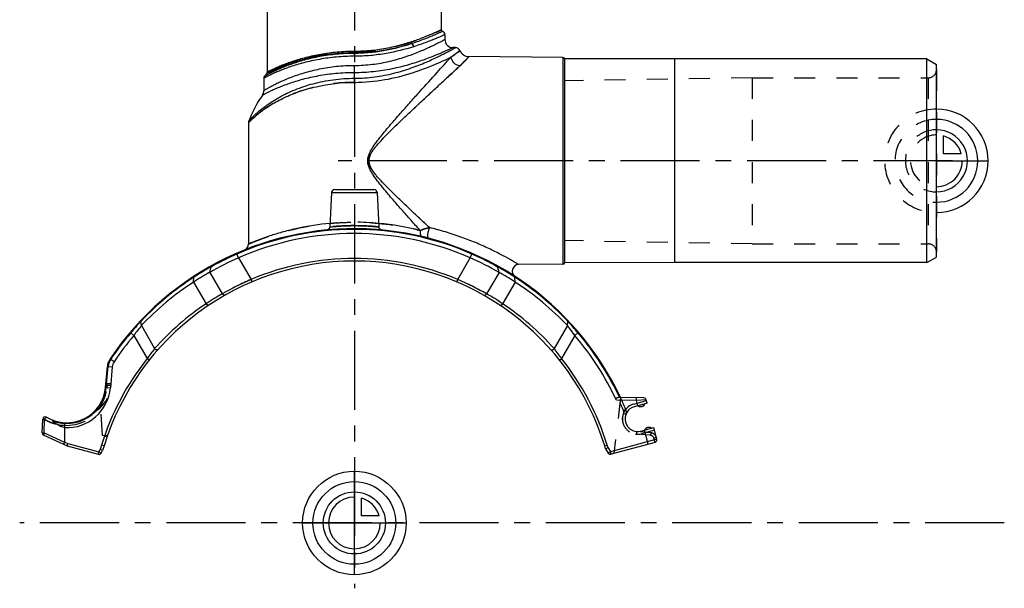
# Model space of a CAD drawing. Header units: millimetres. Extents: x 0 to 1000, y 0 to 1000.
# Tile 1 of 2: x 347 to 651, y 343 to 519. Entities that reach past the tile are written whole.
import ezdxf

# ---------------------------------------------------------------- set-up
doc = ezdxf.new("R2010")
doc.units = ezdxf.units.MM
doc.header["$LTSCALE"] = 65.185185
doc.linetypes.add('CENTER', pattern=[0.6, 0.375, -0.075, 0.075, -0.075])
doc.linetypes.add('HIDDEN', pattern=[0.2, 0.1, -0.1])
for name, color, linetype in [('ACHSEN_S', 7, 'CONTINUOUS'), ('FASEN', 7, 'CONTINUOUS'), ('FLAECHEN', 7, 'CONTINUOUS'), ('KOERPER', 7, 'CONTINUOUS'), ('KONST.EL_MIT_GEO', 7, 'CONTINUOUS'), ('KURVEN', 7, 'CONTINUOUS')]:
    doc.layers.add(name, color=color, linetype=linetype)

msp = doc.modelspace()

# ---------------------------------------------------------------- linework, layer by layer
at = {"layer": 'ACHSEN_S', "color": 40, "linetype": 'CENTER'}
for p, q in [((450.26, 657.55), (450.26, 343.23)), ((651.26, 363.45), (346.76, 363.45))]:
    msp.add_line(p, q, dxfattribs=at)
at = {"layer": 'FASEN', "color": 7, "linetype": 'Continuous'}
for p, q in [((627.26, 506.95), (549.26, 506.95)), ((627.26, 506.95), (630.26, 505.22)), ((627.26, 443.95), (627.26, 506.95)), ((630.26, 445.68), (630.26, 505.22)), ((627.26, 443.95), (630.26, 445.68)), ((627.26, 443.95), (549.26, 443.95)), ((375.37, 411.68), (374.8, 405.25))]:
    msp.add_line(p, q, dxfattribs=at)
for centre, radius, start, end in [((450.26, 363.45), 89.5, 66.3953, 113.6047), ((465.81, 333.02), 123.63, 114.5599, 119.1884), ((434.69, 332.97), 123.68, 60.8125, 65.4391), ((442.98, 373.28), 77.34, 118.9676, 123.2631), ((457.49, 373.19), 77.45, 56.7399, 61.0295), ((449.35, 362.91), 89.51, 123.0339, 136.5414), ((451.17, 362.91), 89.51, 43.4586, 56.9661), ((429.6, 388.01), 58.1, 141.1146, 144.9032), ((470.67, 387.82), 58.41, 35.1068, 38.8753), ((450.26, 363.45), 89.5, 139.6381, 146.133), ((378.85, 411.37), 3.5, 146.133, 175), ((361.35, 406.43), 13.5, 267.0876, 355)]:
    msp.add_arc(centre, radius, start, end, dxfattribs=at)
at = {"layer": 'FASEN', "color": 8, "linetype": 'HIDDEN'}
for centre, radius, start, end in [((442.97, 373.28), 77.34, 118.9674, 123.2632), ((470.68, 387.82), 58.41, 35.1067, 38.8755)]:
    msp.add_arc(centre, radius, start, end, dxfattribs=at)
at = {"layer": 'FLAECHEN', "color": 7, "linetype": 'Continuous'}
for p, q in [((481.51, 510.45), (480.76, 510.45)), ((423.25, 502.6), (422.46, 501.6)), ((417.51, 487.18), (417.51, 449.71))]:
    msp.add_line(p, q, dxfattribs=at)
at = {"layer": 'FLAECHEN', "color": 8, "linetype": 'HIDDEN'}
for p, q in [((573.26, 501.15), (515.26, 500.14)), ((515.26, 500.14), (515.26, 450.76)), ((573.26, 501.15), (573.26, 449.75)), ((573.26, 449.75), (515.26, 450.76))]:
    msp.add_line(p, q, dxfattribs=at)
at = {"layer": 'FLAECHEN', "color": 7, "linetype": 'Continuous'}
msp.add_arc((450.26, 475.63), 34.82, 144.8185, 159.7136, dxfattribs=at)
at = {"layer": 'KOERPER', "color": 7, "linetype": 'Continuous'}
for p, q in [((423.36, 502.92), (423.36, 572.45)), ((477.16, 515.95), (477.16, 572.45)), ((514.76, 507.45), (514.76, 443.45)), ((515.26, 507.01), (515.26, 443.89)), ((549.26, 506.95), (515.26, 507.01)), ((549.26, 506.95), (549.26, 443.95)), ((443.21, 465.6), (442.66, 454.99)), ((457.31, 465.6), (457.87, 454.99)), ((549.26, 443.95), (515.26, 443.89))]:
    msp.add_line(p, q, dxfattribs=at)
at = {"layer": 'KOERPER', "color": 40, "linetype": 'CENTER'}
msp.add_line((635.26, 475.45), (445.26, 475.45), dxfattribs=at)
at = {"layer": 'KOERPER', "color": 8, "linetype": 'HIDDEN'}
for p, q in [((540.14, 400.27), (537.98, 399.69)), ((540, 392.15), (542.16, 392.73))]:
    msp.add_line(p, q, dxfattribs=at)
at = {"layer": 'KOERPER', "color": 7, "linetype": 'Continuous'}
for centre, radius, start, end in [((514.76, 506.95), 0.5, 6.8168, 89.5559), ((514.76, 443.95), 0.5, 270.4441, 353.1832), ((538.8, 400.94), 1.5, 236.8103, 333.1897), ((541.34, 391.48), 1.5, 56.8103, 153.1897)]:
    msp.add_arc(centre, radius, start, end, dxfattribs=at)
at = {"layer": 'KONST.EL_MIT_GEO', "color": 7, "linetype": 'Continuous'}
for p, q in [((478.26, 514.5), (478.26, 512.95)), ((450.26, 507.78), (450.26, 509.27)), ((514.76, 507.45), (485.64, 507.68)), ((450.26, 499.72), (450.26, 504.85)), ((422.26, 500.99), (422.26, 497.13)), ((417.51, 487.18), (417.8, 487.49)), ((417.69, 487.38), (417.8, 487.49)), ((417.8, 487.49), (417.81, 487.5)), ((444.21, 466.55), (456.31, 466.55)), ((443.21, 465.6), (457.31, 465.6)), ((414.42, 445.46), (413.82, 446.84)), ((414.42, 445.46), (418.3, 438.75)), ((482.22, 438.75), (486.1, 445.46)), ((486.1, 445.46), (486.61, 446.62)), ((405.52, 440.95), (405.99, 442.68)), ((405.99, 442.68), (406.49, 442.96)), ((406.41, 442.91), (406.49, 442.96)), ((493.95, 443), (494.08, 442.93)), ((494.08, 442.93), (494.53, 442.68)), ((495, 440.95), (494.53, 442.68)), ((514.76, 443.45), (501.05, 443.34)), ((400.55, 437.95), (400.64, 439.46)), ((405.52, 440.95), (409.36, 434.29)), ((418.61, 438.01), (418.3, 438.75)), ((481.91, 438.01), (482.22, 438.75)), ((495, 440.95), (491.16, 434.29)), ((499.97, 437.95), (499.88, 439.46)), ((400.55, 437.95), (404.42, 431.25)), ((499.97, 437.95), (496.1, 431.25)), ((384.38, 424.48), (384.23, 425.81)), ((384.38, 424.48), (388.49, 417.35)), ((516.15, 424.48), (512.03, 417.35)), ((516.15, 424.48), (516.29, 425.81)), ((382.06, 421.41), (381.1, 422.23)), ((382.06, 421.41), (386.18, 414.29)), ((518.46, 421.41), (514.34, 414.29)), ((518.46, 421.41), (519.42, 422.23)), ((374.7, 414.16), (375.95, 413.33)), ((386.8, 413.79), (386.18, 414.29)), ((513.72, 413.79), (514.34, 414.29)), ((373.31, 405.38), (373.87, 411.81)), ((373.54, 405.36), (374.1, 411.79)), ((373.87, 411.81), (375.37, 411.68)), ((373.31, 405.38), (374.8, 405.25)), ((539.78, 402.1), (531.8, 402.24)), ((537.48, 401.34), (537.49, 402.14)), ((537.48, 401.34), (531.29, 401.45)), ((540.83, 400.45), (536.87, 399.39)), ((540.54, 401.51), (537.48, 401.34)), ((537.93, 399.67), (537.48, 401.34)), ((540.83, 400.45), (540.54, 401.51)), ((353.74, 391.37), (353.88, 395.53)), ((354.33, 391.34), (354.48, 395.5)), ((360.67, 388.48), (360.67, 392.94)), ((538.88, 391.86), (542.84, 392.92)), ((543.8, 389.34), (542.84, 392.92)), ((354.2, 390.62), (361.4, 387.26)), ((354.33, 391.34), (360.65, 388.4)), ((541.11, 387.79), (539.95, 392.14)), ((360.67, 388.48), (361.67, 388.02)), ((361.4, 387.26), (361.67, 388.02)), ((361.4, 387.26), (371.04, 384.68)), ((361.67, 388.02), (371.25, 385.45)), ((372.09, 387.53), (371.67, 386.18)), ((372.85, 387.3), (372.09, 387.53)), ((372.85, 387.3), (372.41, 385.86)), ((527.67, 387.3), (528.44, 387.53)), ((527.97, 386.34), (527.67, 387.3)), ((528.7, 386.68), (528.44, 387.53)), ((543.8, 389.34), (529.44, 385.49)), ((543.24, 388.36), (529.65, 384.72)), ((371.25, 385.45), (371.04, 384.68)), ((371.25, 385.45), (371.67, 386.18)), ((371.94, 385.05), (371.25, 385.45)), ((372.41, 385.86), (371.67, 386.18)), ((371.94, 385.05), (372.41, 385.86)), ((528.7, 386.68), (527.97, 386.34)), ((527.97, 386.34), (528.76, 385.07)), ((528.7, 386.68), (529.44, 385.49)), ((529.44, 385.49), (528.76, 385.07)), ((529.65, 384.72), (529.44, 385.49))]:
    msp.add_line(p, q, dxfattribs=at)
at = {"layer": 'KONST.EL_MIT_GEO', "color": 8, "linetype": 'HIDDEN'}
for p, q in [((630.26, 503.65), (630.26, 447.25)), ((573.26, 501.15), (627.76, 501.15)), ((627.76, 501.15), (627.76, 449.75)), ((573.26, 449.75), (627.76, 449.75)), ((486.7, 446.84), (486.61, 446.62)), ((373.36, 405.96), (373.76, 405.93)), ((373.76, 405.93), (373.71, 405.34)), ((373.76, 405.93), (373.84, 406.43)), ((374.89, 405.93), (373.76, 405.93)), ((374.9, 406.43), (373.84, 406.43)), ((532.58, 402.23), (530.49, 384.95)), ((372.34, 390.54), (371.75, 400.44)), ((536.65, 400.21), (540.61, 401.27)), ((534.22, 398.54), (533.49, 398.23)), ((534.24, 397.04), (533.5, 397.33)), ((360.67, 392.94), (360.67, 393.64)), ((373.07, 390.34), (372.34, 390.54)), ((537.53, 391.74), (537.47, 390.94)), ((541.83, 390.56), (537.47, 390.94)), ((541.9, 391.36), (537.53, 391.74)), ((543.06, 392.1), (539.1, 391.03)), ((541.9, 391.36), (541.83, 390.56)), ((543.66, 389.88), (542.89, 389.67)), ((543.24, 388.36), (542.89, 389.67))]:
    msp.add_line(p, q, dxfattribs=at)
at = {"layer": 'KONST.EL_MIT_GEO', "color": 7, "linetype": 'Continuous'}
for points in [[(417.51, 487.18), (417.52, 487.19), (417.61, 487.29)], [(442.66, 454.99), (442.65, 454.94), (442.64, 454.87), (442.62, 454.79), (442.6, 454.72), (442.57, 454.65), (442.54, 454.58), (442.5, 454.51), (442.46, 454.45), (442.41, 454.39), (442.36, 454.34), (442.3, 454.28), (442.24, 454.24), (442.18, 454.2), (442.11, 454.16), (442.05, 454.13), (441.97, 454.1), (441.9, 454.08), (441.83, 454.06), (441.75, 454.05)], [(458.77, 454.05), (458.7, 454.06), (458.62, 454.08), (458.55, 454.1), (458.48, 454.13), (458.41, 454.16), (458.34, 454.19), (458.28, 454.24), (458.22, 454.28), (458.16, 454.34), (458.11, 454.39), (458.06, 454.45), (458.02, 454.51), (457.98, 454.58), (457.95, 454.65), (457.92, 454.72), (457.9, 454.79), (457.88, 454.87), (457.87, 454.94), (457.87, 454.99)]]:
    msp.add_lwpolyline(points, dxfattribs=at)
for centre, radius, start, end in [((477.66, 515.95), 0.5, 180, 254.5339), ((477.26, 514.5), 1, 0.0001, 74.5339), ((480.76, 512.95), 2.5, 180, 270.0001), ((481.51, 508.95), 1.5, 22.5491, 89.9999), ((485.67, 510.68), 3, 202.5491, 269.5559), ((422.86, 502.92), 0.5, 320.8812, 360), ((423.26, 500.99), 1, 142.9802, 180.0002), ((419.76, 497.13), 2.5, 324.8184, 359.9999), ((419.01, 487.18), 1.5, 159.7141, 180.0004), ((444.21, 465.55), 1, 90, 177), ((456.31, 465.55), 1, 3, 90), ((450.26, 363.45), 91, 25.223, 146.133), ((450.26, 363.45), 90.77, 66.3953, 113.6047), ((450.21, 373.37), 83.08, 75.7727, 84.7501), ((415.51, 449.71), 2, 292.0127, 360), ((452.97, 358.11), 96.74, 113.8102, 118.7136), ((450.26, 363.45), 81.8, 67.0003, 112.9997), ((447.57, 358.15), 96.7, 61.3375, 66.191), ((450.26, 363.45), 81, 17.1226, 162.8774), ((448.8, 365.45), 88.3, 118.9946, 122.7954), ((406.76, 442.47), 0.796, 118.838, 164.6316), ((493.76, 442.47), 0.796, 15.3616, 61.1525), ((451.83, 365.62), 88.1, 57.2003, 61.0097), ((501.07, 441.34), 2, 90.4437, 236.8848), ((450.06, 363.4), 90.71, 123.013, 136.2963), ((448.83, 365.4), 88.36, 122.7942, 123.0493), ((456.88, 350.27), 96.52, 113.5564, 119.4878), ((443.63, 350.23), 96.57, 60.5137, 66.4421), ((451.69, 365.39), 88.38, 56.9508, 57.2058), ((450.46, 363.4), 90.71, 43.7038, 56.987), ((446.5, 368.43), 75.61, 119.4183, 123.8135), ((454.01, 368.41), 75.64, 56.1872, 60.5809), ((449.77, 363.17), 81.8, 123.6659, 138.5167), ((450.75, 363.17), 81.8, 41.4833, 56.3341), ((444.92, 369.5), 82.79, 137.1475, 140.4372), ((450.07, 363.39), 90.72, 136.2961, 136.5282), ((450.45, 363.39), 90.72, 43.4718, 43.704), ((455.37, 369.3), 83.09, 39.5688, 42.8465), ((450.26, 363.45), 90.77, 139.6381, 146.133), ((450.26, 363.45), 89.5, 25.1251, 40.3619), ((450.26, 363.45), 90.77, 25.2959, 40.3619), ((438.73, 377.01), 64.43, 141.2333, 144.6478), ((461.64, 376.89), 64.62, 35.3572, 38.7618), ((450.26, 363.45), 81.8, 141.5747, 162.8774), ((378.85, 411.37), 5, 146.133, 175), ((450.26, 363.45), 81.8, 17.1226, 38.4253), ((378.85, 411.37), 4.77, 146.133, 175), ((361.35, 406.43), 12, 238.5942, 355), ((361.35, 406.43), 12.23, 249.4246, 355), ((539.77, 401.3), 0.8, 15, 89), ((537.87, 395.62), 3.9, 105, 285), ((354.68, 395.5), 0.8, 58.5942, 178), ((361.15, 406.44), 12.81, 238.6033, 245.4962), ((361.16, 406.46), 12.83, 245.5082, 256.8463), ((365.25, 407.3), 15.07, 242.2662, 252.3008), ((354.54, 391.34), 0.8, 178, 245), ((543.03, 389.14), 0.8, 285, 15), ((371.25, 385.45), 0.8, 255, 330), ((529.44, 385.49), 0.8, 212.1226, 285)]:
    msp.add_arc(centre, radius, start, end, dxfattribs=at)
at = {"layer": 'KONST.EL_MIT_GEO', "color": 8, "linetype": 'HIDDEN'}
for centre, radius, start, end in [((627.76, 503.65), 2.5, 270, 360), ((450.26, 373.82), 82.63, 84.7588, 95.2407), ((627.76, 447.25), 2.5, 0, 90), ((452.96, 358.13), 96.73, 113.8095, 119.051), ((447.51, 358.03), 96.84, 60.952, 66.1875), ((448.7, 365.61), 88.11, 118.9901, 123.0549), ((451.72, 365.44), 88.31, 56.9498, 61.0052), ((456.9, 350.23), 96.57, 113.5579, 119.4863), ((443.65, 350.27), 96.52, 60.5122, 66.4436), ((446.51, 368.41), 75.64, 119.419, 123.8128), ((454.02, 368.43), 75.61, 56.1865, 60.5817), ((445.15, 369.3), 83.09, 137.1535, 140.4313), ((450.06, 363.4), 90.71, 136.2963, 136.5285), ((450.46, 363.4), 90.71, 43.4715, 43.7038), ((455.6, 369.5), 82.79, 39.5628, 42.8525), ((438.88, 376.89), 64.62, 141.2383, 144.6427), ((461.79, 377.01), 64.43, 35.3522, 38.7668), ((364.9, 406.43), 10, 296.3053, 360), ((361.35, 406.43), 12.4, 318.9665, 355), ((373.84, 406.83), 0.4, 174.9995, 270), ((450.26, 363.45), 91, 22.6802, 25.223), ((361.35, 406.43), 12.8, 266.9281, 324.9693), ((450.26, 363.45), 90.2, 22.6802, 24.4049), ((537.87, 395.62), 4.75, 105, 285), ((538.8, 400.94), 1.5, 236.8103, 333.1897), ((537.87, 395.62), 4.7, 158.6837, 265), ((532.38, 397.77), 1.2, 338.6837, 22.6802), ((532.38, 397.77), 2, 338.6837, 22.6802), ((356.33, 445.93), 50.46, 267.4925, 267.8947), ((361.16, 406.44), 12.81, 238.5841, 245.4784), ((361.15, 406.42), 12.8, 238.5899, 267.8552), ((361.15, 406.44), 12.81, 245.4962, 251.5867), ((541.34, 391.48), 1.5, 56.8103, 153.1897), ((373.28, 391.12), 0.8, 255, 340.2315), ((541.73, 389.36), 1.2, 15, 85), ((541.73, 389.36), 2, 15, 85)]:
    msp.add_arc(centre, radius, start, end, dxfattribs=at)
at = {"layer": 'KONST.EL_MIT_GEO', "color": 7, "linetype": 'Continuous'}
msp.add_ellipse((357.68, 389.88), major_axis=(2.96, -1.49), ratio=0.239582, start_param=0.01006, end_param=0.119661, dxfattribs=at)
at = {"layer": 'KONST.EL_MIT_GEO', "color": 8, "linetype": 'HIDDEN'}
for points, knots in [([(450.26, 509.27), (452.04, 509.27), (455.52, 509.45), (460.53, 510.22), (464.44, 511.17), (467.3, 512.03), (469.22, 512.68), (470.97, 513.31), (472.52, 513.92), (473.87, 514.48), (474.86, 514.9), (475.53, 515.21), (475.95, 515.39), (476.31, 515.56), (476.61, 515.69), (476.81, 515.79), (476.95, 515.85), (477.02, 515.88), (477.08, 515.91), (477.12, 515.93), (477.15, 515.94), (477.16, 515.95), (477.16, 515.95)], [0, 0, 0, 0, 0.190604, 0.373946, 0.543744, 0.621872, 0.694611, 0.761291, 0.821219, 0.873675, 0.917927, 0.936752, 0.953262, 0.967381, 0.979037, 0.98817, 0.991774, 0.99473, 0.997033, 0.99868, 0.99967, 1, 1, 1, 1]), ([(468.63, 510.75), (468.59, 510.96), (468.44, 511.33), (468.14, 511.62), (467.97, 511.69)], [0, 0, 0, 0, 0.541481, 1, 1, 1, 1]), ([(423.25, 502.6), (423.25, 502.6), (423.27, 502.61), (423.28, 502.62), (423.33, 502.64), (423.39, 502.67), (423.46, 502.71), (423.59, 502.77), (423.8, 502.87), (424.09, 503.01), (424.45, 503.18), (424.87, 503.37), (425.35, 503.59), (425.88, 503.83), (426.71, 504.18), (427.87, 504.65), (429.43, 505.23), (431.18, 505.83), (433.11, 506.42), (435.21, 506.99), (437.46, 507.51), (440.7, 508.12), (444.98, 508.67), (448.48, 508.82), (450.26, 508.82)], [0, 0, 0, 0, 0.000333, 0.001329, 0.002986, 0.005303, 0.008276, 0.011899, 0.021071, 0.032763, 0.046906, 0.063422, 0.082227, 0.103233, 0.126351, 0.178564, 0.23817, 0.304508, 0.37695, 0.454889, 0.537708, 0.62476, 0.808634, 1, 1, 1, 1]), ([(423.36, 502.92), (423.36, 502.91), (423.37, 502.92), (423.38, 502.92), (423.4, 502.94), (423.44, 502.96), (423.5, 502.99), (423.57, 503.02), (423.66, 503.07), (423.77, 503.12), (423.95, 503.21), (424.21, 503.34), (424.56, 503.51), (424.98, 503.71), (425.46, 503.93), (426, 504.17), (426.82, 504.53), (427.98, 505.01), (429.53, 505.61), (431.28, 506.22), (433.2, 506.82), (435.29, 507.4), (437.53, 507.93), (440.76, 508.55), (445.01, 509.11), (448.49, 509.27), (450.26, 509.27)], [0, 0, 0, 0, 0.000336, 0.000754, 0.00134, 0.003012, 0.005349, 0.008346, 0.012, 0.016302, 0.021246, 0.033028, 0.047274, 0.063902, 0.082825, 0.103951, 0.127187, 0.17962, 0.23941, 0.305877, 0.378385, 0.456317, 0.539055, 0.625952, 0.809315, 1, 1, 1, 1]), ([(482.9, 509.53), (482.88, 509.52), (482.85, 509.49), (482.79, 509.44), (482.68, 509.36), (482.48, 509.2), (482.18, 508.97), (481.79, 508.68), (481.1, 508.18), (480.54, 507.78), (480.13, 507.5)], [0, 0, 0, 0, 0.015935, 0.035834, 0.063674, 0.143068, 0.253839, 0.395572, 0.567698, 1, 1, 1, 1]), ([(485.64, 507.68), (485.64, 507.67), (485.63, 507.66), (485.62, 507.65), (485.59, 507.61), (485.54, 507.56), (485.47, 507.47), (485.38, 507.37), (485.26, 507.23), (485.12, 507.08), (484.89, 506.83), (484.55, 506.46), (484.07, 505.96), (483.49, 505.39), (483.07, 504.99), (482.84, 504.78)], [0, 0, 0, 0, 0.003965, 0.008918, 0.01585, 0.035654, 0.063373, 0.098994, 0.142504, 0.193876, 0.253076, 0.394776, 0.567068, 0.76919, 1, 1, 1, 1]), ([(482.84, 504.78), (481.27, 503.33), (478.77, 501.01), (475.26, 497.77), (472.27, 494.98), (469.13, 492.05), (466.44, 489.51), (464.26, 487.43), (462.6, 485.82), (460.94, 484.19), (459.3, 482.52), (457.96, 481.08), (456.93, 479.88), (456.2, 478.95), (455.53, 477.97), (454.98, 476.9), (454.68, 475.73), (454.8, 474.53), (455.25, 473.42), (455.87, 472.4), (456.58, 471.45), (457.59, 470.23), (458.92, 468.78), (460.56, 467.1), (462.22, 465.46), (464.41, 463.32), (467.14, 460.73), (470.35, 457.71), (472.46, 455.74), (473.5, 454.78)], [0, 0, 0, 0, 0.092524, 0.147816, 0.207165, 0.269555, 0.334214, 0.367204, 0.400549, 0.434194, 0.468086, 0.50218, 0.51929, 0.536436, 0.553611, 0.570805, 0.587992, 0.605172, 0.62237, 0.639557, 0.656718, 0.673845, 0.70798, 0.741923, 0.77563, 0.80905, 0.874804, 0.938672, 1, 1, 1, 1]), ([(450.26, 499.72), (448.06, 499.72), (443.73, 499.45), (437.54, 498.28), (432.77, 496.78), (429.32, 495.36), (427.02, 494.24), (424.93, 493.09), (423.08, 491.92), (421.71, 490.94), (420.73, 490.17), (420.09, 489.64), (419.51, 489.14), (419, 488.68), (418.56, 488.26), (418.2, 487.91), (417.94, 487.64), (417.78, 487.47), (417.69, 487.37), (417.61, 487.29), (417.56, 487.24), (417.54, 487.21), (417.52, 487.2), (417.51, 487.19), (417.51, 487.18)], [0, 0, 0, 0, 0.183681, 0.360218, 0.523977, 0.599825, 0.671096, 0.73741, 0.79834, 0.853338, 0.878383, 0.901636, 0.92294, 0.942121, 0.958968, 0.973249, 0.984717, 0.989317, 0.993126, 0.996117, 0.998267, 0.999023, 0.999565, 1, 1, 1, 1]), ([(417.51, 449.71), (417.51, 449.71), (417.52, 449.72), (417.53, 449.72), (417.56, 449.74), (417.6, 449.75), (417.64, 449.77), (417.72, 449.8), (417.85, 449.86), (418.03, 449.94), (418.26, 450.03), (418.52, 450.14), (418.95, 450.31), (419.57, 450.56), (420.44, 450.9), (421.44, 451.28), (422.59, 451.7), (423.86, 452.14), (425.8, 452.77), (428.51, 453.57), (432.07, 454.46), (436, 455.25), (440.24, 455.88), (444.69, 456.3), (449.26, 456.49), (455.32, 456.39), (462.49, 455.69), (468.04, 454.56), (470.63, 453.9)], [0, 0, 0, 0, 0.000103, 0.000411, 0.000925, 0.001643, 0.002565, 0.003691, 0.006551, 0.010214, 0.014672, 0.019911, 0.025919, 0.040182, 0.057331, 0.077222, 0.099706, 0.124632, 0.151849, 0.212558, 0.280668, 0.355003, 0.434314, 0.517211, 0.602145, 0.687448, 0.85242, 1, 1, 1, 1]), ([(450.26, 455.4), (449.29, 455.4), (447.5, 455.36), (445.39, 455.24), (444.02, 455.13), (443.33, 455.06), (442.9, 455.02), (442.7, 455), (442.66, 454.99)], [0, 0, 0, 0, 0.381762, 0.705932, 0.830547, 0.92336, 0.980634, 1, 1, 1, 1]), ([(457.87, 454.99), (457.82, 455), (457.62, 455.02), (457.2, 455.06), (456.5, 455.13), (455.13, 455.24), (453.02, 455.36), (451.23, 455.4), (450.26, 455.4)], [0, 0, 0, 0, 0.019363, 0.076637, 0.169451, 0.294064, 0.618232, 1, 1, 1, 1]), ([(470.63, 453.9), (471.06, 454.11), (472, 454.46), (472.98, 454.69), (473.5, 454.78)], [0, 0, 0, 0, 0.475358, 1, 1, 1, 1]), ([(413.82, 446.84), (413.82, 446.84), (413.82, 446.83), (413.83, 446.82), (413.84, 446.8), (413.85, 446.77), (413.88, 446.7), (413.9, 446.65), (413.92, 446.62)], [0, 0, 0, 0, 0.016652, 0.06582, 0.147164, 0.259997, 0.575652, 1, 1, 1, 1]), ([(405.36, 430.86), (405.29, 430.82), (405.13, 430.77), (404.86, 430.83), (404.61, 431), (404.48, 431.16), (404.42, 431.25)], [0, 0, 0, 0, 0.20861, 0.44406, 0.712246, 1, 1, 1, 1]), ([(495.16, 430.86), (495.23, 430.82), (495.39, 430.77), (495.66, 430.83), (495.91, 431), (496.04, 431.16), (496.1, 431.25)], [0, 0, 0, 0, 0.20861, 0.44406, 0.712246, 1, 1, 1, 1]), ([(384.23, 425.81), (384.23, 425.88), (384.24, 426.02), (384.31, 426.15), (384.36, 426.2)], [0, 0, 0, 0, 0.543305, 1, 1, 1, 1]), ([(380.93, 422.4), (380.93, 422.4), (380.94, 422.39), (380.95, 422.39), (380.96, 422.37), (380.98, 422.36), (381.01, 422.33), (381.05, 422.29), (381.08, 422.26), (381.1, 422.23)], [0, 0, 0, 0, 0.01662, 0.065668, 0.146794, 0.259333, 0.402143, 0.574457, 1, 1, 1, 1]), ([(519.42, 422.23), (519.44, 422.26), (519.47, 422.29), (519.51, 422.33), (519.54, 422.36), (519.56, 422.37), (519.58, 422.39), (519.58, 422.39), (519.59, 422.4), (519.59, 422.4)], [0, 0, 0, 0, 0.425471, 0.597789, 0.740613, 0.853153, 0.934284, 0.983345, 1, 1, 1, 1]), ([(353.88, 395.53), (353.88, 395.53), (353.89, 395.53), (353.9, 395.53), (353.92, 395.52), (353.96, 395.52), (354.03, 395.52), (354.09, 395.52), (354.12, 395.51)], [0, 0, 0, 0, 0.016794, 0.066107, 0.147637, 0.260636, 0.576062, 1, 1, 1, 1]), ([(358.24, 393.96), (358.11, 394.03), (357.87, 394.16), (357.58, 394.36), (357.36, 394.52), (357.21, 394.66), (357.09, 394.79), (357.03, 394.92), (357.05, 394.97)], [0, 0, 0, 0, 0.263119, 0.523446, 0.651797, 0.777774, 0.898505, 1, 1, 1, 1]), ([(360.67, 393.64), (360.67, 393.75), (360.69, 393.94), (360.72, 394.18), (360.75, 394.34), (360.78, 394.42), (360.8, 394.44), (360.81, 394.44)], [0, 0, 0, 0, 0.375556, 0.693846, 0.908694, 0.968851, 1, 1, 1, 1])]:
    msp.add_open_spline(points, degree=3, knots=knots, dxfattribs=at)
at = {"layer": 'KONST.EL_MIT_GEO', "color": 7, "linetype": 'Continuous'}
for points, knots in [([(477.16, 515.95), (477.16, 515.95), (477.15, 515.94), (477.14, 515.94), (477.12, 515.93), (477.08, 515.91), (477.02, 515.88), (476.95, 515.85), (476.86, 515.81), (476.75, 515.76), (476.57, 515.68), (476.31, 515.56), (475.95, 515.39), (475.53, 515.21), (475.05, 514.99), (474.52, 514.76), (473.69, 514.4), (472.52, 513.92), (470.97, 513.31), (469.22, 512.68), (467.3, 512.03), (465.22, 511.41), (462.98, 510.82), (459.77, 510.1), (455.52, 509.45), (452.04, 509.27), (450.26, 509.27)], [0, 0, 0, 0, 0.00033, 0.000742, 0.00132, 0.002967, 0.00527, 0.008226, 0.01183, 0.016077, 0.020962, 0.032618, 0.046736, 0.063246, 0.08207, 0.103125, 0.126321, 0.178776, 0.238702, 0.30538, 0.378115, 0.456241, 0.539109, 0.626067, 0.809402, 1, 1, 1, 1]), ([(477.53, 515.47), (477.52, 515.47), (477.51, 515.46), (477.48, 515.44), (477.43, 515.42), (477.36, 515.39), (477.27, 515.35), (477.1, 515.27), (476.85, 515.16), (476.49, 514.99), (476.05, 514.79), (475.54, 514.57), (474.71, 514.21), (473.52, 513.71), (471.88, 513.06), (470.01, 512.37), (468.68, 511.91), (467.97, 511.69)], [0, 0, 0, 0, 0.001101, 0.004398, 0.009885, 0.017556, 0.027396, 0.039387, 0.069745, 0.108432, 0.155213, 0.20981, 0.271924, 0.41741, 0.589014, 0.784066, 1, 1, 1, 1]), ([(478.26, 512.95), (478.26, 512.95), (478.24, 512.94), (478.22, 512.93), (478.18, 512.9), (478.11, 512.87), (478.04, 512.83), (477.9, 512.75), (477.68, 512.64), (477.37, 512.47), (476.99, 512.28), (476.55, 512.05), (475.85, 511.69), (474.82, 511.17), (473.41, 510.5), (471.8, 509.77), (469.99, 509.01), (468, 508.23), (465.04, 507.19), (460.99, 506.03), (455.76, 505.08), (452.12, 504.85), (450.26, 504.85)], [0, 0, 0, 0, 0.00034, 0.001357, 0.003049, 0.005414, 0.008449, 0.012149, 0.021514, 0.033454, 0.047895, 0.064755, 0.083942, 0.128912, 0.181999, 0.242397, 0.309337, 0.382105, 0.46004, 0.628894, 0.810864, 1, 1, 1, 1]), ([(467.97, 511.69), (465.31, 510.8), (461.05, 509.67), (455.09, 508.82), (451.89, 508.67), (450.26, 508.67)], [0, 0, 0, 0, 0.467239, 0.72916, 1, 1, 1, 1]), ([(467.97, 511.69), (465.28, 510.84), (459.45, 509.37), (453.44, 508.82), (450.26, 508.82)], [0, 0, 0, 0, 0.469854, 1, 1, 1, 1]), ([(468.63, 510.75), (468.59, 510.96), (468.44, 511.33), (468.14, 511.62), (467.97, 511.69)], [0, 0, 0, 0, 0.541481, 1, 1, 1, 1]), ([(478.26, 514.5), (478.26, 514.5), (478.24, 514.5), (478.21, 514.48), (478.16, 514.46), (478.09, 514.43), (478, 514.38), (477.83, 514.31), (477.58, 514.19), (477.22, 514.03), (476.78, 513.83), (476.26, 513.61), (475.43, 513.25), (474.22, 512.75), (472.58, 512.11), (470.69, 511.42), (469.34, 510.98), (468.63, 510.75)], [0, 0, 0, 0, 0.001098, 0.004387, 0.009861, 0.017513, 0.02733, 0.039294, 0.069586, 0.108195, 0.154891, 0.209403, 0.271438, 0.416814, 0.588424, 0.783658, 1, 1, 1, 1]), ([(450.26, 508.67), (448.43, 508.67), (444.85, 508.5), (439.67, 507.78), (435.63, 506.85), (432.67, 505.98), (430.68, 505.31), (428.88, 504.64), (427.27, 503.97), (425.88, 503.35), (424.85, 502.85), (424.15, 502.5), (423.72, 502.28), (423.35, 502.08), (423.04, 501.91), (422.82, 501.8), (422.69, 501.72), (422.61, 501.68), (422.55, 501.64), (422.5, 501.62), (422.48, 501.6), (422.46, 501.6), (422.46, 501.6)], [0, 0, 0, 0, 0.189017, 0.371058, 0.539925, 0.617753, 0.690341, 0.75707, 0.817291, 0.870299, 0.915327, 0.934594, 0.95156, 0.966123, 0.97819, 0.987673, 0.991423, 0.994502, 0.996903, 0.998621, 0.999655, 1, 1, 1, 1]), ([(450.26, 508.82), (448.48, 508.82), (444.98, 508.67), (439.93, 508.02), (435.99, 507.2), (433.11, 506.42), (431.18, 505.83), (429.43, 505.23), (427.87, 504.65), (426.53, 504.1), (425.54, 503.68), (424.87, 503.37), (424.45, 503.18), (424.09, 503.01), (423.8, 502.87), (423.57, 502.76), (423.42, 502.68), (423.33, 502.64), (423.29, 502.62), (423.26, 502.61), (423.25, 502.6), (423.25, 502.6)], [0, 0, 0, 0, 0.191372, 0.375252, 0.545098, 0.623038, 0.695483, 0.761823, 0.821431, 0.873646, 0.91777, 0.936576, 0.953092, 0.967236, 0.978929, 0.988101, 0.994697, 0.997013, 0.998671, 0.999667, 1, 1, 1, 1]), ([(450.26, 509.27), (448.49, 509.27), (445.01, 509.11), (439.99, 508.45), (436.07, 507.61), (433.2, 506.82), (431.28, 506.22), (429.53, 505.61), (427.98, 505.01), (426.64, 504.46), (425.66, 504.02), (424.98, 503.71), (424.56, 503.51), (424.21, 503.34), (423.91, 503.19), (423.71, 503.09), (423.57, 503.02), (423.5, 502.99), (423.44, 502.96), (423.4, 502.94), (423.38, 502.92), (423.36, 502.92), (423.36, 502.92)], [0, 0, 0, 0, 0.190692, 0.37406, 0.543668, 0.621603, 0.694113, 0.760583, 0.820374, 0.87281, 0.917172, 0.936096, 0.952724, 0.966971, 0.978754, 0.988, 0.991653, 0.994651, 0.996988, 0.99866, 0.999664, 1, 1, 1, 1]), ([(468.63, 510.75), (465.85, 509.88), (461.43, 508.77), (455.26, 507.93), (451.94, 507.78), (450.26, 507.78)], [0, 0, 0, 0, 0.467987, 0.729698, 1, 1, 1, 1]), ([(450.26, 500.98), (452.36, 500.98), (456.48, 501.26), (462.36, 502.41), (467.66, 504.02), (471.62, 505.58), (474.41, 506.82), (476.19, 507.66), (477.74, 508.43), (479.03, 509.1), (479.94, 509.59), (480.54, 509.91), (480.88, 510.1), (481.14, 510.24), (481.33, 510.35), (481.45, 510.41), (481.5, 510.44), (481.51, 510.45)], [0, 0, 0, 0, 0.190935, 0.374147, 0.543484, 0.693944, 0.760547, 0.820491, 0.873043, 0.917447, 0.952956, 0.967157, 0.978888, 0.988083, 0.99469, 0.99867, 1, 1, 1, 1]), ([(480.76, 510.45), (480.75, 510.45), (480.72, 510.43), (480.66, 510.41), (480.56, 510.35), (480.38, 510.27), (480.11, 510.14), (479.76, 509.98), (479.34, 509.78), (478.84, 509.56), (478.05, 509.2), (476.9, 508.7), (475.33, 508.04), (473.54, 507.33), (471.54, 506.59), (469.35, 505.85), (466.12, 504.86), (461.73, 503.77), (456.12, 502.89), (452.24, 502.68), (450.26, 502.68)], [0, 0, 0, 0, 0.001383, 0.003108, 0.005518, 0.012381, 0.02192, 0.034075, 0.048766, 0.065906, 0.085397, 0.131013, 0.184752, 0.245753, 0.313195, 0.386313, 0.464401, 0.632814, 0.813234, 1, 1, 1, 1]), ([(480.13, 507.5), (480.54, 507.78), (481.23, 508.27), (482.09, 508.91), (482.61, 509.3), (482.84, 509.48), (482.9, 509.53)], [0, 0, 0, 0, 0.432303, 0.746161, 0.936325, 1, 1, 1, 1]), ([(450.26, 507.78), (448.41, 507.78), (444.79, 507.62), (439.57, 506.92), (435.48, 506.03), (432.5, 505.19), (430.5, 504.55), (428.68, 503.9), (427.07, 503.26), (425.86, 502.74), (425, 502.36), (424.45, 502.09), (423.95, 501.86), (423.51, 501.64), (423.14, 501.45), (422.83, 501.3), (422.62, 501.18), (422.48, 501.11), (422.4, 501.07), (422.35, 501.04), (422.3, 501.02), (422.28, 501), (422.26, 501), (422.26, 500.99)], [0, 0, 0, 0, 0.190427, 0.373536, 0.542918, 0.620772, 0.693236, 0.759706, 0.819552, 0.872099, 0.895412, 0.916624, 0.93564, 0.952364, 0.966704, 0.978574, 0.987894, 0.991579, 0.994603, 0.99696, 0.998647, 0.999661, 1, 1, 1, 1]), ([(450.26, 499.72), (453.42, 499.72), (459.51, 500.27), (467.81, 502.38), (474.57, 504.92), (478.48, 506.71), (480.13, 507.5)], [0, 0, 0, 0, 0.304671, 0.585582, 0.82369, 1, 1, 1, 1]), ([(470.63, 453.9), (469.67, 454.96), (467.74, 457.12), (464.81, 460.42), (462.33, 463.25), (460.35, 465.57), (458.87, 467.36), (457.42, 469.19), (456.27, 470.77), (455.44, 472.1), (454.9, 473.15), (454.49, 474.26), (454.33, 475.44), (454.49, 476.62), (454.89, 477.74), (455.43, 478.79), (456.26, 480.12), (457.41, 481.7), (458.86, 483.53), (460.34, 485.32), (462.32, 487.64), (464.8, 490.47), (467.73, 493.77), (471.41, 497.87), (475.53, 502.44), (478.71, 505.94), (480.13, 507.5)], [0, 0, 0, 0, 0.062147, 0.126571, 0.192681, 0.226217, 0.260006, 0.294, 0.328155, 0.345285, 0.362439, 0.379608, 0.396776, 0.413946, 0.431117, 0.448273, 0.465403, 0.49956, 0.533555, 0.567346, 0.600885, 0.667, 0.731432, 0.793589, 0.907783, 1, 1, 1, 1]), ([(482.84, 504.78), (482.18, 504.89), (480.93, 505.58), (480.24, 506.84), (480.13, 507.5)], [0, 0, 0, 0, 0.500406, 1, 1, 1, 1]), ([(482.84, 504.78), (483.27, 505.17), (483.86, 505.74), (484.55, 506.46), (484.94, 506.88), (485.24, 507.21), (485.43, 507.43), (485.54, 507.56), (485.59, 507.62), (485.63, 507.65), (485.64, 507.67), (485.64, 507.68)], [0, 0, 0, 0, 0.432914, 0.605212, 0.746917, 0.857491, 0.936623, 0.964343, 0.984149, 0.996035, 1, 1, 1, 1]), ([(450.26, 502.68), (448.36, 502.68), (444.64, 502.51), (439.29, 501.79), (435.13, 500.86), (432.1, 499.99), (430.07, 499.33), (428.24, 498.66), (426.62, 498.01), (425.22, 497.4), (424.19, 496.91), (423.49, 496.57), (423.05, 496.35), (422.68, 496.16), (422.38, 496), (422.16, 495.89), (422.03, 495.81), (421.95, 495.77), (421.89, 495.74), (421.84, 495.72), (421.82, 495.7), (421.81, 495.7), (421.8, 495.69)], [0, 0, 0, 0, 0.192609, 0.377083, 0.546741, 0.624387, 0.696478, 0.762463, 0.821764, 0.873753, 0.917747, 0.936522, 0.953027, 0.967173, 0.978879, 0.988068, 0.9917, 0.994681, 0.997004, 0.998667, 0.999666, 1, 1, 1, 1]), ([(450.26, 504.85), (448.41, 504.85), (444.77, 504.67), (439.53, 503.87), (435.46, 502.85), (432.49, 501.9), (430.49, 501.18), (428.68, 500.44), (427.08, 499.72), (425.87, 499.13), (425.01, 498.69), (424.46, 498.39), (423.96, 498.12), (423.52, 497.87), (423.15, 497.66), (422.84, 497.48), (422.62, 497.35), (422.48, 497.27), (422.41, 497.22), (422.35, 497.18), (422.3, 497.16), (422.28, 497.14), (422.26, 497.14), (422.26, 497.13)], [0, 0, 0, 0, 0.189196, 0.371128, 0.539604, 0.617209, 0.689607, 0.756215, 0.816407, 0.869487, 0.893119, 0.914674, 0.934044, 0.951121, 0.965795, 0.977967, 0.987541, 0.99133, 0.994442, 0.996869, 0.998606, 0.999651, 1, 1, 1, 1]), ([(473.5, 454.78), (472.46, 455.74), (470.35, 457.71), (467.14, 460.73), (464.41, 463.32), (462.22, 465.46), (460.56, 467.1), (458.92, 468.78), (457.59, 470.23), (456.58, 471.45), (455.87, 472.4), (455.25, 473.42), (454.8, 474.53), (454.68, 475.73), (454.98, 476.9), (455.53, 477.97), (456.2, 478.95), (456.93, 479.88), (457.96, 481.08), (459.3, 482.52), (460.94, 484.19), (462.6, 485.82), (464.26, 487.42), (466.44, 489.51), (469.13, 492.05), (472.27, 494.98), (475.26, 497.77), (478.77, 501.01), (481.27, 503.33), (482.84, 504.78)], [0, 0, 0, 0, 0.061327, 0.125194, 0.190947, 0.224366, 0.258072, 0.292015, 0.326148, 0.343275, 0.360435, 0.377621, 0.394815, 0.411995, 0.429184, 0.44638, 0.463557, 0.480703, 0.497813, 0.531907, 0.565799, 0.599443, 0.632788, 0.665779, 0.73044, 0.792833, 0.852186, 0.90748, 1, 1, 1, 1]), ([(417.6, 487.7), (417.61, 487.71), (417.62, 487.72), (417.65, 487.76), (417.71, 487.82), (417.78, 487.91), (417.88, 488.01), (418.04, 488.2), (418.3, 488.48), (418.67, 488.86), (419.11, 489.31), (419.62, 489.8), (420.43, 490.54), (421.6, 491.53), (423.21, 492.74), (425.05, 493.98), (427.13, 495.2), (429.43, 496.37), (432.86, 497.88), (437.61, 499.46), (443.77, 500.69), (448.07, 500.98), (450.26, 500.98)], [0, 0, 0, 0, 0.000455, 0.001809, 0.004051, 0.007168, 0.011133, 0.015916, 0.027811, 0.042577, 0.059935, 0.07963, 0.101432, 0.150627, 0.206347, 0.267789, 0.334391, 0.405719, 0.48139, 0.644098, 0.818746, 1, 1, 1, 1]), ([(417.81, 487.5), (418.92, 488.67), (421.1, 490.58), (424.72, 493.02), (428.63, 495.1), (433.26, 496.99), (440.46, 499.06), (446.29, 499.72), (450.26, 499.72)], [0, 0, 0, 0, 0.136203, 0.242934, 0.368348, 0.509764, 0.664674, 1, 1, 1, 1]), ([(442.71, 456.1), (439.33, 455.79), (434.5, 455.05), (428.5, 453.57), (424.82, 452.47), (421.84, 451.44), (419.83, 450.67), (418.63, 450.18), (418.02, 449.93), (417.67, 449.78), (417.51, 449.71)], [0, 0, 0, 0, 0.390085, 0.560712, 0.709267, 0.831577, 0.923366, 0.956511, 0.980545, 1, 1, 1, 1]), ([(442.66, 454.99), (442.65, 454.99), (442.68, 455), (442.69, 455), (442.75, 455), (442.81, 455.01), (442.89, 455.02), (443.03, 455.03), (443.26, 455.06), (443.58, 455.09), (443.96, 455.12), (444.4, 455.16), (445.1, 455.21), (446.09, 455.28), (447.39, 455.34), (448.8, 455.39), (449.77, 455.4), (450.26, 455.4)], [0, 0, 0, 0, 0.001215, 0.004854, 0.010908, 0.019363, 0.030194, 0.043373, 0.076635, 0.118803, 0.169445, 0.228057, 0.294057, 0.445588, 0.61823, 0.805403, 1, 1, 1, 1]), ([(450.26, 455.4), (450.75, 455.4), (451.72, 455.39), (453.13, 455.34), (454.25, 455.29), (455.07, 455.24), (455.62, 455.2), (456.12, 455.16), (456.56, 455.12), (456.94, 455.09), (457.22, 455.06), (457.41, 455.04), (457.53, 455.03), (457.63, 455.02), (457.71, 455.01), (457.78, 455), (457.82, 455), (457.84, 455), (457.86, 455), (457.86, 454.99), (457.87, 455), (457.87, 454.99)], [0, 0, 0, 0, 0.194605, 0.381776, 0.554415, 0.633202, 0.705946, 0.771946, 0.830556, 0.8812, 0.923367, 0.941134, 0.956627, 0.969808, 0.980639, 0.989092, 0.995148, 0.99727, 0.998787, 0.999697, 1, 1, 1, 1]), ([(470.63, 453.9), (470.59, 453.68), (470.57, 453.24), (470.7, 452.64), (470.97, 452.17), (471.26, 451.99), (471.41, 451.96)], [0, 0, 0, 0, 0.302975, 0.574488, 0.803689, 1, 1, 1, 1]), ([(473.5, 454.78), (472.98, 454.69), (472, 454.46), (471.06, 454.11), (470.63, 453.9)], [0, 0, 0, 0, 0.524641, 1, 1, 1, 1]), ([(473.5, 454.78), (473.36, 454.46), (473.19, 453.96), (473.02, 453.28), (472.92, 452.77), (472.87, 452.31), (472.86, 451.99), (472.88, 451.78), (472.91, 451.66), (472.97, 451.57), (473.01, 451.56)], [0, 0, 0, 0, 0.306864, 0.473402, 0.632309, 0.771945, 0.882519, 0.924785, 0.957896, 1, 1, 1, 1]), ([(501.05, 443.34), (501.07, 443.34), (500.94, 443.41), (500.88, 443.45), (500.63, 443.6), (500.21, 443.86), (499.45, 444.31), (497.85, 445.24), (495.91, 446.29), (493.71, 447.42), (491.13, 448.67), (487.62, 450.22), (483.15, 451.94), (478.41, 453.49), (475.15, 454.37), (473.5, 454.78)], [0, 0, 0, 0, 0.001698, 0.006767, 0.015138, 0.026703, 0.058811, 0.101663, 0.213177, 0.278805, 0.349292, 0.500955, 0.662205, 0.829314, 1, 1, 1, 1]), ([(486.7, 446.84), (486.7, 446.84), (486.7, 446.83), (486.69, 446.82), (486.68, 446.8), (486.67, 446.77), (486.64, 446.7), (486.62, 446.65), (486.61, 446.62)], [0, 0, 0, 0, 0.016649, 0.065816, 0.147161, 0.259994, 0.57565, 1, 1, 1, 1]), ([(400.85, 439.86), (400.78, 439.82), (400.68, 439.7), (400.64, 439.54), (400.64, 439.46)], [0, 0, 0, 0, 0.471432, 1, 1, 1, 1]), ([(499.68, 439.86), (499.74, 439.82), (499.84, 439.7), (499.88, 439.54), (499.88, 439.46)], [0, 0, 0, 0, 0.471417, 1, 1, 1, 1]), ([(410.45, 433.99), (410.27, 433.89), (409.82, 433.83), (409.46, 434.11), (409.36, 434.29)], [0, 0, 0, 0, 0.499457, 1, 1, 1, 1]), ([(490.07, 433.99), (490.25, 433.89), (490.7, 433.83), (491.06, 434.11), (491.16, 434.29)], [0, 0, 0, 0, 0.499457, 1, 1, 1, 1]), ([(405.36, 430.86), (405.29, 430.82), (405.13, 430.77), (404.86, 430.83), (404.61, 431), (404.48, 431.16), (404.42, 431.25)], [0, 0, 0, 0, 0.20861, 0.44406, 0.712246, 1, 1, 1, 1]), ([(495.16, 430.86), (495.23, 430.82), (495.39, 430.77), (495.66, 430.83), (495.91, 431), (496.04, 431.16), (496.1, 431.25)], [0, 0, 0, 0, 0.20861, 0.44406, 0.712246, 1, 1, 1, 1]), ([(384.23, 425.81), (384.23, 425.88), (384.24, 426.02), (384.31, 426.15), (384.35, 426.2)], [0, 0, 0, 0, 0.542446, 1, 1, 1, 1]), ([(516.29, 425.81), (516.29, 425.88), (516.28, 426.02), (516.21, 426.15), (516.17, 426.2)], [0, 0, 0, 0, 0.542568, 1, 1, 1, 1]), ([(381.1, 422.23), (381.08, 422.26), (381.05, 422.29), (381.01, 422.33), (380.98, 422.36), (380.96, 422.37), (380.94, 422.38), (380.94, 422.39), (380.93, 422.4), (380.93, 422.4)], [0, 0, 0, 0, 0.425323, 0.597669, 0.740558, 0.853144, 0.934309, 0.983383, 1, 1, 1, 1]), ([(519.42, 422.23), (519.44, 422.26), (519.47, 422.29), (519.51, 422.33), (519.54, 422.36), (519.56, 422.37), (519.58, 422.38), (519.58, 422.39), (519.59, 422.4), (519.59, 422.4)], [0, 0, 0, 0, 0.42541, 0.597766, 0.740652, 0.853239, 0.934403, 0.983458, 1, 1, 1, 1]), ([(389.58, 417.1), (389.52, 417.04), (389.35, 416.95), (389.05, 416.97), (388.74, 417.1), (388.57, 417.26), (388.49, 417.35)], [0, 0, 0, 0, 0.203128, 0.439815, 0.712615, 1, 1, 1, 1]), ([(510.94, 417.1), (511, 417.04), (511.17, 416.95), (511.47, 416.97), (511.78, 417.1), (511.96, 417.26), (512.03, 417.35)], [0, 0, 0, 0, 0.203128, 0.439815, 0.712615, 1, 1, 1, 1]), ([(531.29, 401.45), (531.24, 401.56), (531.19, 401.73), (531.24, 401.95), (531.34, 402.11), (531.54, 402.23), (531.72, 402.24), (531.8, 402.24)], [0, 0, 0, 0, 0.30075, 0.433926, 0.553425, 0.774189, 1, 1, 1, 1]), ([(354.48, 395.5), (354.53, 395.6), (354.65, 395.78), (354.8, 395.98), (354.92, 396.1), (355, 396.16), (355.07, 396.2), (355.1, 396.18)], [0, 0, 0, 0, 0.355239, 0.669423, 0.794536, 0.891841, 1, 1, 1, 1]), ([(353.88, 395.53), (353.88, 395.53), (353.89, 395.53), (353.9, 395.53), (353.91, 395.53), (353.94, 395.52), (353.99, 395.52), (354.06, 395.52), (354.14, 395.51), (354.28, 395.51), (354.4, 395.5), (354.48, 395.5)], [0, 0, 0, 0, 0.004648, 0.018218, 0.040668, 0.07189, 0.159676, 0.279212, 0.427293, 0.599946, 1, 1, 1, 1]), ([(357.05, 394.97), (357.03, 394.92), (357.09, 394.79), (357.21, 394.66), (357.36, 394.52), (357.58, 394.36), (357.87, 394.16), (358.11, 394.03), (358.24, 393.96)], [0, 0, 0, 0, 0.101495, 0.222226, 0.348204, 0.476554, 0.736881, 1, 1, 1, 1]), ([(357.05, 394.97), (357.08, 395.02), (357.12, 395.09), (357.17, 395.15), (357.19, 395.17), (357.2, 395.17)], [0, 0, 0, 0, 0.705298, 0.901353, 1, 1, 1, 1]), ([(353.74, 391.37), (353.74, 391.37), (353.74, 391.37), (353.75, 391.37), (353.77, 391.37), (353.79, 391.36), (353.84, 391.36), (353.91, 391.36), (354, 391.35), (354.14, 391.35), (354.25, 391.34), (354.33, 391.34)], [0, 0, 0, 0, 0.00464, 0.018187, 0.040604, 0.071787, 0.159493, 0.278998, 0.427028, 0.599694, 1, 1, 1, 1]), ([(354.33, 391.34), (354.29, 391.26), (354.23, 391.1), (354.18, 390.9), (354.16, 390.77), (354.16, 390.69), (354.17, 390.63), (354.2, 390.62)], [0, 0, 0, 0, 0.366559, 0.673714, 0.793709, 0.887473, 1, 1, 1, 1]), ([(360.44, 387.71), (360.43, 387.71), (360.42, 387.74), (360.43, 387.81), (360.47, 387.95), (360.55, 388.15), (360.61, 388.31), (360.65, 388.4)], [0, 0, 0, 0, 0.029921, 0.088504, 0.299548, 0.616575, 1, 1, 1, 1])]:
    msp.add_open_spline(points, degree=3, knots=knots, dxfattribs=at)
at = {"layer": 'KURVEN', "color": 8, "linetype": 'HIDDEN'}
for p, q in [((630.26, 459.45), (630.26, 491.45)), ((630.26, 475.45), (614.26, 475.45))]:
    msp.add_line(p, q, dxfattribs=at)
at = {"layer": 'KURVEN', "color": 40, "linetype": 'Continuous'}
for p, q in [((632.46, 477.65), (632.46, 483.14)), ((630.26, 475.45), (646.26, 475.45)), ((637.95, 477.65), (632.46, 477.65)), ((450.26, 347.45), (450.26, 379.45)), ((452.46, 365.65), (452.46, 371.14)), ((457.95, 365.65), (452.46, 365.65)), ((434.26, 363.45), (466.26, 363.45))]:
    msp.add_line(p, q, dxfattribs=at)
for radius in [16, 12.8, 9.6]:
    msp.add_circle((450.26, 363.45), radius, dxfattribs=at)
at = {"layer": 'KURVEN', "color": 8, "linetype": 'HIDDEN'}
for radius, end in [(16, 270), (12.8, 270), (9.6, 269.9999), (8, 269.9999)]:
    msp.add_arc((630.26, 475.45), radius, 90, end, dxfattribs=at)
at = {"layer": 'KURVEN', "color": 40, "linetype": 'Continuous'}
for centre, radius, start, end in [((630.26, 475.45), 16, 270, 90), ((630.26, 475.45), 12.8, 270, 90), ((630.26, 475.45), 9.6, 269.9999, 90), ((630.26, 475.45), 8, 15.962, 74.038), ((630.26, 475.45), 8, 269.9999, 360), ((450.26, 363.45), 8, 90, 360), ((450.26, 363.45), 8, 15.962, 74.038)]:
    msp.add_arc(centre, radius, start, end, dxfattribs=at)

doc.saveas('drawing.dxf')
